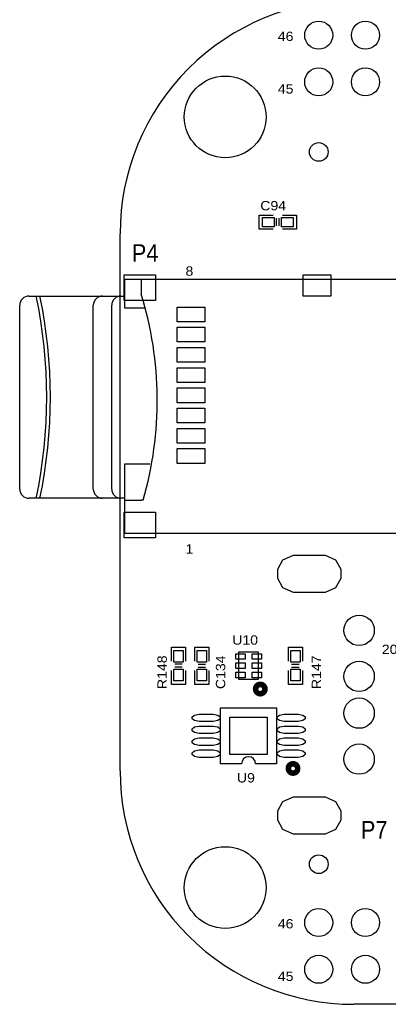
# Model space of a CAD drawing. Extents: x -14006 to 19506, y -9606 to 12409.
# Tile 15 of 29: x 3000 to 6154, y -377 to 8055. Entities that reach past the tile are written whole.
import ezdxf

# ---------------------------------------------------------------- set-up
doc = ezdxf.new("R2010")
doc.units = 0
doc.layers.add('1', color=7, linetype='CONTINUOUS')

# ---------------------------------------------------------------- blocks, each defined once
blk = doc.blocks.new('FIGURE_SQUARE')
blk.add_lwpolyline([(-0.5, -0.5), (-0.5, 0.5), (0.5, 0.5), (0.5, -0.5)], close=True)
blk = doc.blocks.new('FIGURE_CIRCLE')
blk.add_circle((0, 0), 0.5)
blk = doc.blocks.new('FIGURE_OBLONG')
blk.add_lwpolyline([(-0.5, -0.125), (-0.5, 0.125), (-0.416, 0.375), (-0.25, 0.5), (0.25, 0.5), (0.416, 0.375), (0.5, 0.125), (0.5, -0.125), (0.416, -0.375), (0.25, -0.5), (-0.25, -0.5), (-0.416, -0.375)], close=True)

msp = doc.modelspace()

# ---------------------------------------------------------------- linework, layer by layer
at = {"layer": '1'}
for points in [[(5858.6, 8222.64, 0.414214), (3858.6, 6222.64)], [(3078.76, 5688.8, 0.414214), (3000, 5610.04)], [(3141.76, 3956.48, 0.10321), (3141.76, 5688.8)], [(3173.24, 3956.48, 0.10321), (3173.24, 5688.8)], [(3708.68, 5688.8, 0.414214), (3629.92, 5610.04)], [(3866.16, 5688.8, 0.414214), (3787.4, 5610.04)], [(4055.1, 3940.77, 0.147413), (4039.38, 5704.51)], [(3000, 4035.24, 0.414214), (3078.76, 3956.48)], [(3629.92, 4035.24, 0.414214), (3708.68, 3956.48)], [(3787.4, 4035.24, 0.414214), (3866.16, 3956.48)], [(5018.6, 1682.64, 1), (4898.6, 1682.64)], [(3858.6, 1622.64, 0.414214), (5858.6, -377.36)]]:
    msp.add_lwpolyline(points, format="xyb", dxfattribs=at)
for points in [[(5168.6, 6262.64), (5048.6, 6262.64), (5048.6, 6382.64), (5168.6, 6382.64)], [(5196.6, 6290.64), (5196.6, 6354.64)], [(5220.6, 6290.64), (5220.6, 6354.64)], [(5248.6, 6382.64), (5368.6, 6382.64), (5368.6, 6262.64)], [(5368.6, 6262.64), (5248.6, 6262.64)], [(3858.6, 1622.64), (3858.6, 6222.64)], [(4113.4, 4247.84), (3897.64, 4247.84), (3897.64, 3657.28), (6338.6, 3657.28), (6338.6, 5830.52), (3897.64, 5830.52), (3897.64, 5586.4), (4073.24, 5586.4)], [(4039.4, 5830.52), (4039.4, 5704.52)], [(3078.76, 5688.8), (3900.8, 5688.8)], [(3708.68, 5688.8), (3900.8, 5688.8)], [(3866.16, 5688.8), (3900.8, 5688.8)], [(3000, 4035.24), (3000, 5610.04)], [(3629.92, 4035.24), (3629.92, 5610.04)], [(3787.4, 4035.24), (3787.4, 5610.04)], [(3900.8, 3956.48), (3078.76, 3956.48)], [(3900.8, 3956.48), (3708.68, 3956.48)], [(3900.8, 3956.48), (3866.16, 3956.48)], [(3900.8, 3940.76), (4039.4, 3940.76)], [(4055.12, 3940.76), (4039.4, 3940.76)], [(4298.6, 2562.64), (4298.6, 2682.64), (4418.6, 2682.64)], [(4418.6, 2682.64), (4418.6, 2562.64)], [(4498.6, 2562.64), (4498.6, 2682.64), (4618.6, 2682.64), (4618.6, 2562.64)], [(5298.6, 2562.64), (5298.6, 2682.64), (5418.6, 2682.64), (5418.6, 2562.64)], [(4390.6, 2534.64), (4326.6, 2534.64)], [(4526.6, 2534.64), (4590.6, 2534.64)], [(5326.6, 2534.64), (5390.6, 2534.64)], [(4418.6, 2482.64), (4418.6, 2362.64), (4298.6, 2362.64), (4298.6, 2482.64)], [(4390.6, 2510.64), (4326.6, 2510.64)], [(4618.6, 2482.64), (4618.6, 2362.64), (4498.6, 2362.64)], [(4498.6, 2362.64), (4498.6, 2482.64)], [(4526.6, 2510.64), (4590.6, 2510.64)], [(5418.6, 2482.64), (5418.6, 2362.64), (5298.6, 2362.64)], [(5298.6, 2362.64), (5298.6, 2482.64)], [(5326.6, 2510.64), (5390.6, 2510.64)], [(4898.6, 1682.64), (4718.6, 1682.64), (4718.6, 2162.64), (5198.6, 2162.64), (5198.6, 1682.64)], [(5198.6, 1682.64), (5018.6, 1682.64)], [(16458.6, -377.36), (5858.6, -377.36)]]:
    msp.add_lwpolyline(points, dxfattribs=at)
msp.add_lwpolyline([(4875.92, 2404.52), (4875.92, 2640.76), (5041.28, 2640.76), (5041.28, 2404.52)], close=True, dxfattribs=at)
at = {"layer": '1', "const_width": 48}
for points in [[(5098.6, 2322.64, 1), (5018.6, 2322.64, 1)], [(5378.6, 1642.64, 1), (5298.6, 1642.64, 1)]]:
    msp.add_lwpolyline(points, format="xyb", close=True, dxfattribs=at)

# ---------------------------------------------------------------- block references
at = {"layer": '1'}
for name, p, xscale, yscale in [('FIGURE_CIRCLE', (5558.6, 7922.64), 240, 240), ('FIGURE_CIRCLE', (5958.6, 7922.64), 240, 240), ('FIGURE_CIRCLE', (5558.6, 7522.64), 240, 240), ('FIGURE_CIRCLE', (5958.6, 7522.64), 240, 240), ('FIGURE_CIRCLE', (4758.6, 7222.64), 700, 700), ('FIGURE_CIRCLE', (5558.6, 6922.64), 160, 160), ('FIGURE_SQUARE', (5128.6, 6322.64), 100, 80), ('FIGURE_SQUARE', (5288.6, 6322.64), 100, 80), ('FIGURE_SQUARE', (4027.88, 5759.64), 267.72, 220.48), ('FIGURE_SQUARE', (5543.32, 5779.32), 236.24, 181.12), ('FIGURE_SQUARE', (4464.6, 5531.32), 236.24, 126), ('FIGURE_SQUARE', (4464.6, 5358.08), 236.24, 126), ('FIGURE_SQUARE', (4464.6, 5184.84), 236.24, 126), ('FIGURE_SQUARE', (4464.6, 5011.6), 236.24, 126), ('FIGURE_SQUARE', (4464.6, 4838.4), 236.24, 126), ('FIGURE_SQUARE', (4464.6, 4665.16), 236.24, 126), ('FIGURE_SQUARE', (4464.6, 4491.92), 236.24, 126), ('FIGURE_SQUARE', (4464.6, 4318.72), 236.24, 126), ('FIGURE_SQUARE', (4027.88, 3728.16), 267.72, 220.48), ('FIGURE_OBLONG', (5477.4, 3308.64), 540, 320), ('FIGURE_CIRCLE', (5904.2, 2825.04), 260, 260), ('FIGURE_SQUARE', (4358.6, 2602.64), 80, 100), ('FIGURE_SQUARE', (4558.6, 2602.64), 80, 100), ('FIGURE_SQUARE', (4889.48, 2601.36), 80, 48), ('FIGURE_SQUARE', (5027.72, 2601.36), 80, 48), ('FIGURE_SQUARE', (5358.6, 2602.64), 80, 100), ('FIGURE_SQUARE', (4889.48, 2522.64), 80, 48), ('FIGURE_SQUARE', (5027.72, 2522.64), 80, 48), ('FIGURE_CIRCLE', (5904.2, 2431.44), 260, 260), ('FIGURE_SQUARE', (4358.6, 2442.64), 80, 100), ('FIGURE_SQUARE', (4558.6, 2442.64), 80, 100), ('FIGURE_SQUARE', (4889.48, 2443.92), 80, 48), ('FIGURE_SQUARE', (5027.72, 2443.92), 80, 48), ('FIGURE_SQUARE', (5358.6, 2442.64), 80, 100), ('FIGURE_CIRCLE', (5904.2, 2116.24), 260, 260), ('FIGURE_OBLONG', (4594.6, 2076.24), 240, 64), ('FIGURE_OBLONG', (5322.6, 2076.24), 240, 64), ('FIGURE_SQUARE', (4958.6, 1922.64), 320, 320), ('FIGURE_OBLONG', (4594.6, 1973.84), 240, 64), ('FIGURE_OBLONG', (5322.6, 1973.84), 240, 64), ('FIGURE_OBLONG', (4594.6, 1871.44), 240, 64), ('FIGURE_OBLONG', (5322.6, 1871.44), 240, 64), ('FIGURE_OBLONG', (4594.6, 1769.04), 240, 64), ('FIGURE_OBLONG', (5322.6, 1769.04), 240, 64), ('FIGURE_CIRCLE', (5904.2, 1722.64), 260, 260), ('FIGURE_OBLONG', (5477.4, 1239.04), 540, 320), ('FIGURE_CIRCLE', (4758.6, 622.64), 700, 700), ('FIGURE_CIRCLE', (5558.6, 822.64), 160, 160), ('FIGURE_CIRCLE', (5558.6, 322.64), 240, 240), ('FIGURE_CIRCLE', (5958.6, 322.64), 240, 240), ('FIGURE_CIRCLE', (5558.6, -77.36), 240, 240), ('FIGURE_CIRCLE', (5958.6, -77.36), 240, 240)]:
    msp.add_blockref(name, p, dxfattribs=dict(at, xscale=xscale, yscale=yscale))

# ---------------------------------------------------------------- texts
for s, height, width, p in [('46', 80, 1.125, (5208.6, 7872.64)), ('45', 80, 1.125, (5208.6, 7422.64)), ('C94', 80, 1.125, (5058.6, 6422.64)), ('P4', 150, 0.933333, (3958.6, 5982.64)), ('8', 80, 1.125, (4418.6, 5862.64)), ('1', 80, 1.125, (4418.6, 3482.64)), ('U10', 80, 1.125, (4818.6, 2702.64)), ('20', 80, 1.125, (6098.6, 2622.64)), ('U9', 80, 1.125, (4858.6, 1522.64)), ('P7', 150, 0.933333, (5918.6, 1042.64)), ('46', 80, 1.125, (5208.6, 272.64)), ('45', 80, 1.125, (5208.6, -177.36))]:
    msp.add_text(s, height=height, dxfattribs=dict(at, width=width)).set_placement(p)
at = {"layer": '1', "width": 1.125}
for s, p in [('R148', (4258.6, 2322.64)), ('C134', (4758.6, 2322.64)), ('R147', (5578.6, 2322.64))]:
    msp.add_text(s, height=80, rotation=90, dxfattribs=at).set_placement(p)

doc.saveas('drawing.dxf')
